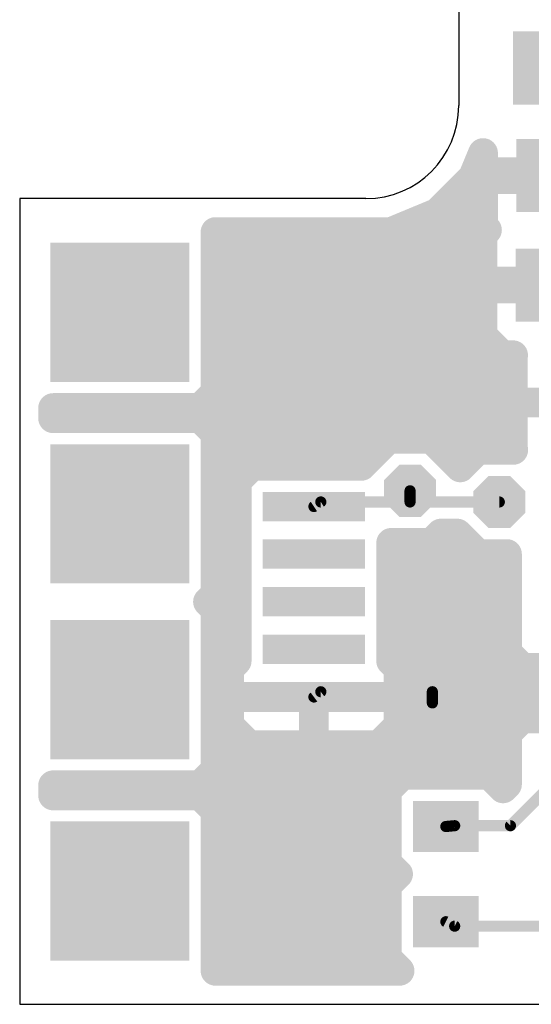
# Model space of a CAD drawing. Extents: x 0 to 48, y 0 to 28.
# Tile 1 of 8: x 0 to 7, y 0 to 13.4. Entities that reach past the tile are written whole.
import ezdxf

# ---------------------------------------------------------------- set-up
doc = ezdxf.new("R2010")
doc.units = 0
for name, color, linetype in [('1', 14, 'CONTINUOUS'), ('18', 94, 'CONTINUOUS'), ('20', 7, 'CONTINUOUS')]:
    doc.layers.add(name, color=color, linetype=linetype)

# ---------------------------------------------------------------- blocks, each defined once
blk = doc.blocks.new('RECT')
blk.add_solid([(-0.5, -0.5), (0.5, -0.5), (-0.5, 0.5), (0.5, 0.5)])
blk = doc.blocks.new('OCTAGONV')
at = {"const_width": 0.5}
blk.add_lwpolyline([(-0.25, -0.1036), (-0.25, 0.1036), (-0.1036, 0.25), (0.1036, 0.25), (0.25, 0.1036), (0.25, -0.1036), (0.1036, -0.25), (-0.1036, -0.25), (-0.25, -0.1036), (-0.25, 0.1036)], dxfattribs=at)

msp = doc.modelspace()

# ---------------------------------------------------------------- linework, layer by layer
at = {"layer": '1'}
for points, const_width in [([(6.1943, 11.2913), (6.331, 11.6214)], 0.4064), ([(6.331, 11.6214), (6.331, 11.3611)], 0.4064), ([(6.2307, 11.3792), (6.331, 11.3792)], 0.4064), ([(6.331, 11.3611), (7.2907, 11.3611)], 0.4064), ([(5.7087, 10.8056), (6.1943, 11.2912)], 0.4064), ([(6.1943, 11.2912), (6.1943, 11.2913)], 0.4064), ([(7.2907, 11.2673), (6.331, 11.2673)], 0.4064), ([(6.331, 11.2673), (6.331, 10.6249)], 0.4064), ([(5.8759, 10.9728), (6.331, 10.9728)], 0.4064), ([(5.0743, 10.5428), (5.7086, 10.8056)], 0.4064), ([(5.7086, 10.8056), (5.7087, 10.8056)], 0.4064), ([(5.1312, 10.5664), (6.3804, 10.5664)], 0.4064), ([(6.385, 10.571), (6.3214, 10.5074)], 0.4064), ([(6.331, 10.6249), (6.385, 10.571)], 0.4064), ([(2.6759, 8.3483), (2.6759, 10.5428)], 0.4064), ([(2.6759, 10.5428), (4.9203, 10.5428)], 0.4064), ([(4.9203, 10.5428), (5.0742, 10.5428)], 0.4064), ([(5.0742, 10.5428), (5.0743, 10.5428)], 0.4064), ([(6.3214, 10.5074), (6.3214, 9.8649)], 0.4064), ([(2.6759, 10.16), (6.3214, 10.16)], 0.4064), ([(2.6759, 9.7536), (6.3214, 9.7536)], 0.4064), ([(6.3214, 9.8649), (7.2811, 9.8649)], 0.4064), ([(7.2811, 9.7711), (6.3214, 9.7711)], 0.4064), ([(6.3214, 9.7711), (6.3214, 9.1287)], 0.4064), ([(2.6759, 9.3472), (6.3214, 9.3472)], 0.4064), ([(6.3214, 9.1287), (6.5892, 8.8609)], 0.4064), ([(2.6759, 8.9408), (6.5093, 8.9408)], 0.4064), ([(6.5892, 8.8609), (6.742, 8.8609)], 0.4064), ([(6.742, 8.8609), (6.7364, 8.8554)], 0.4064), ([(6.7364, 8.8554), (6.7364, 8.2165)], 0.4064), ([(2.6759, 8.5344), (6.7364, 8.5344)], 0.4064), ([(2.4677, 8.1401), (2.6759, 8.3483)], 0.4064), ([(0.4571, 8.0012), (0.4571, 8.1401)], 0.4064), ([(0.4571, 8.1401), (2.4677, 8.1401)], 0.4064), ([(6.7364, 8.2165), (7.5425, 8.2165)], 0.4064), ([(7.5425, 8.2155), (6.7364, 8.2155)], 0.4064), ([(6.7364, 8.2155), (6.7364, 7.5767)], 0.4064), ([(0.4571, 8.128), (6.7364, 8.128)], 0.4064), ([(2.4677, 8.0012), (0.4571, 8.0012)], 0.4064), ([(2.6759, 7.793), (2.4677, 8.0012)], 0.4064), ([(2.6759, 5.5983), (2.6759, 7.793)], 0.4064), ([(2.6759, 7.7216), (6.7364, 7.7216)], 0.4064), ([(5.0394, 7.7215), (4.6692, 7.3512)], 0.4064), ([(5.6285, 7.7215), (5.0394, 7.7215)], 0.4064), ([(6.0198, 7.3302), (5.6285, 7.7215)], 0.4064), ([(6.2586, 7.5691), (6.0198, 7.3302)], 0.4064), ([(6.7441, 7.5691), (6.2586, 7.5691)], 0.4064), ([(6.7364, 7.5767), (6.7441, 7.5691)], 0.4064), ([(3.173, 7.3512), (2.9648, 7.143)], 0.4064), ([(4.6692, 7.3512), (3.173, 7.3512)], 0.4064), ([(2.6759, 7.3152), (3.137, 7.3152)], 0.4064), ([(2.9648, 7.143), (2.9648, 6.4483)], 0.4064), ([(2.6759, 6.9088), (2.9648, 6.9088)], 0.4064), ([(5.334, 7.0104), (5.334, 6.858)], 0.1524), ([(4.1148, 6.858), (4.0204, 6.7957)], 0.1524), ([(5.334, 6.858), (4.1148, 6.858)], 0.1524), ([(5.334, 6.858), (6.5532, 6.858)], 0.1524), ([(2.6759, 6.5024), (2.9648, 6.5024)], 0.4064), ([(2.9648, 6.4483), (2.9648, 5.7983)], 0.4064), ([(5.6285, 6.2992), (5.7554, 6.4262)], 0.4064), ([(5.7554, 6.4262), (5.9793, 6.4262)], 0.4064), ([(5.9793, 6.4262), (6.2586, 6.1468)], 0.4064), ([(5.0759, 5.7983), (5.0759, 6.2992)], 0.4064), ([(5.0759, 6.2992), (5.6285, 6.2992)], 0.4064), ([(6.2586, 6.1468), (6.6583, 6.1468)], 0.4064), ([(6.6583, 6.1468), (6.6583, 4.8013)], 0.4064), ([(2.6759, 6.096), (2.9648, 6.096)], 0.4064), ([(5.0759, 6.096), (6.6583, 6.096)], 0.4064), ([(2.9648, 5.7983), (2.9648, 5.193)], 0.4064), ([(5.0759, 5.193), (5.0759, 5.7983)], 0.4064), ([(2.5732, 5.4957), (2.6759, 5.5983)], 0.4064), ([(2.6759, 5.6896), (2.9648, 5.6896)], 0.4064), ([(5.0759, 5.6896), (6.6583, 5.6896)], 0.4064), ([(2.6759, 5.393), (2.5732, 5.4957)], 0.4064), ([(2.6759, 3.1983), (2.6759, 5.393)], 0.4064), ([(2.6759, 5.2832), (2.9648, 5.2832)], 0.4064), ([(2.9648, 5.193), (2.9648, 4.6866)], 0.4064), ([(5.0759, 5.2832), (6.6583, 5.2832)], 0.4064), ([(5.0759, 4.6866), (5.0759, 5.193)], 0.4064), ([(2.6759, 4.8768), (2.9648, 4.8768)], 0.4064), ([(5.0759, 4.8768), (6.6583, 4.8768)], 0.4064), ([(6.6583, 4.8013), (6.8665, 4.5931)], 0.4064), ([(2.9648, 4.6866), (2.8632, 4.585)], 0.4064), ([(5.1775, 4.585), (5.0759, 4.6866)], 0.4064), ([(2.8632, 4.585), (2.8632, 4.1961)], 0.4064), ([(5.1775, 4.1961), (5.1775, 4.585)], 0.4064), ([(6.8665, 4.5931), (7.7112, 4.5931)], 0.4064), ([(2.6759, 4.4704), (2.8632, 4.4704)], 0.4064), ([(5.1775, 4.4704), (9.8541, 4.4704)], 0.4064), ([(2.8632, 4.1961), (4.0193, 4.1961)], 0.4064), ([(4.0193, 4.1951), (2.8632, 4.1951)], 0.4064), ([(2.8632, 4.1951), (2.8632, 3.8063)], 0.4064), ([(4.0193, 4.1961), (4.0193, 4.1951)], 0.4064), ([(4.0198, 3.5385), (4.0198, 4.1946)], 0.4064), ([(4.0198, 4.1946), (4.0208, 4.1946)], 0.4064), ([(4.0208, 4.1946), (4.0208, 3.5385)], 0.4064), ([(4.0214, 4.1951), (4.0214, 4.1961)], 0.4064), ([(4.0214, 4.1961), (5.1775, 4.1961)], 0.4064), ([(5.1775, 4.1951), (4.0214, 4.1951)], 0.4064), ([(4.1148, 4.2672), (4.0204, 4.1957)], 0.1524), ([(5.6388, 4.2672), (4.1148, 4.2672)], 0.1524), ([(5.1775, 3.8063), (5.1775, 4.1951)], 0.4064), ([(5.6388, 4.2672), (8.382, 4.2672)], 0.1524), ([(5.6388, 4.1148), (5.6388, 4.2672)], 0.1524), ([(2.6759, 4.064), (2.8632, 4.064)], 0.4064), ([(4.0198, 4.064), (4.0208, 4.064)], 0.4064), ([(5.1775, 4.064), (10.2605, 4.064)], 0.4064), ([(6.8665, 3.9042), (6.6583, 3.696)], 0.4064), ([(7.6729, 3.9042), (6.8665, 3.9042)], 0.4064), ([(2.8632, 3.8063), (3.131, 3.5385)], 0.4064), ([(4.9097, 3.5385), (5.1775, 3.8063)], 0.4064), ([(6.6583, 3.696), (6.6583, 3.0017)], 0.4064), ([(2.6759, 3.6576), (3.0119, 3.6576)], 0.4064), ([(4.0198, 3.6576), (4.0208, 3.6576)], 0.4064), ([(5.0288, 3.6576), (6.6583, 3.6576)], 0.4064), ([(3.131, 3.5385), (4.0198, 3.5385)], 0.4064), ([(4.0208, 3.5385), (4.9097, 3.5385)], 0.4064), ([(2.4677, 2.9901), (2.6759, 3.1983)], 0.4064), ([(2.6759, 3.2512), (6.6583, 3.2512)], 0.4064), ([(5.2258, 3.1329), (5.0176, 2.9247)], 0.4064), ([(6.4205, 3.1329), (5.2258, 3.1329)], 0.4064), ([(6.605, 2.9483), (6.4205, 3.1329)], 0.4064), ([(0.4571, 2.8512), (0.4571, 2.9901)], 0.4064), ([(0.4571, 2.9901), (2.4677, 2.9901)], 0.4064), ([(5.0176, 2.9247), (5.0176, 1.93)], 0.4064), ([(6.6583, 3.0017), (6.605, 2.9483)], 0.4064), ([(2.4677, 2.8512), (0.4571, 2.8512)], 0.4064), ([(2.6759, 2.643), (2.4677, 2.8512)], 0.4064), ([(2.4741, 2.8448), (5.0176, 2.8448)], 0.4064), ([(6.7056, 2.4384), (7.1628, 2.8956)], 0.1524), ([(2.6759, 0.4571), (2.6759, 2.643)], 0.4064), ([(2.6759, 2.4384), (5.0176, 2.4384)], 0.4064), ([(5.8232, 2.4274), (5.9436, 2.4384)], 0.1524), ([(5.9436, 2.4384), (6.7056, 2.4384)], 0.1524), ([(2.6759, 2.032), (5.0176, 2.032)], 0.4064), ([(5.0176, 1.93), (5.1703, 1.7773)], 0.4064), ([(5.1703, 1.7773), (5.0176, 1.6247)], 0.4064), ([(2.6759, 1.6256), (5.0186, 1.6256)], 0.4064), ([(5.0176, 1.6247), (5.0176, 0.63)], 0.4064), ([(2.6759, 1.2192), (5.0176, 1.2192)], 0.4064), ([(5.8232, 1.1274), (5.9436, 1.0668)], 0.1524), ([(5.9436, 1.0668), (7.4676, 1.0668)], 0.1524), ([(2.6759, 0.8128), (5.0176, 0.8128)], 0.4064), ([(5.0176, 0.63), (5.1906, 0.4571)], 0.4064), ([(5.1906, 0.4571), (2.6759, 0.4571)], 0.4064)]:
    msp.add_lwpolyline(points, dxfattribs=dict(at, const_width=const_width))
for points, const_width in [([(6.4326, 11.6214, 1), (6.2294, 11.6214)], 0.2032), ([(6.4249, 11.5825, 1), (6.2371, 11.6603)], 0.2032), ([(6.2307, 11.4808, 1), (6.2307, 11.2776)], 0.2032), ([(6.331, 11.4627, 1), (6.331, 11.2595)], 0.2032), ([(6.331, 11.2776, 1), (6.331, 11.4808)], 0.2032), ([(6.2959, 11.2913, 1), (6.0927, 11.2913)], 0.2032), ([(6.1004, 11.3302, 1), (6.2882, 11.2524)], 0.2032), ([(6.2661, 11.2194, 1), (6.1225, 11.363)], 0.2032), ([(6.331, 11.3689, 1), (6.331, 11.1657)], 0.2032), ([(6.4326, 11.2673, 1), (6.2294, 11.2673)], 0.2032), ([(6.2294, 11.3611, 1), (6.4326, 11.3611)], 0.2032), ([(6.0927, 11.2912, 1), (6.2959, 11.2912)], 0.2032), ([(5.8759, 11.0744, 1), (5.8759, 10.8712)], 0.2032), ([(6.331, 10.8712, 1), (6.331, 11.0744)], 0.2032), ([(5.7086, 10.9072, 1), (5.7086, 10.704)], 0.2032), ([(5.6369, 10.8774, 1), (5.7805, 10.7338)], 0.2032), ([(5.7475, 10.7117, 1), (5.6697, 10.8995)], 0.2032), ([(5.7087, 10.704, 1), (5.7087, 10.9072)], 0.2032), ([(5.1312, 10.668, 1), (5.1312, 10.4648)], 0.2032), ([(6.4028, 10.6968, 1), (6.2592, 10.553)], 0.2032), ([(6.4568, 10.4992, 1), (6.3132, 10.6428)], 0.2032), ([(6.3804, 10.4648, 1), (6.3804, 10.668)], 0.2032), ([(2.7775, 10.5428, 1), (2.5743, 10.5428)], 0.2032), ([(2.6759, 10.6444, 1), (2.6759, 10.4412)], 0.2032), ([(4.9203, 10.6444, 1), (4.9203, 10.4412)], 0.2032), ([(4.9203, 10.4412, 1), (4.9203, 10.6444)], 0.2032), ([(5.0742, 10.6444, 1), (5.0742, 10.4412)], 0.2032), ([(5.0354, 10.6367, 1), (5.1132, 10.4489)], 0.2032), ([(5.0742, 10.4412, 1), (5.0742, 10.6444)], 0.2032), ([(5.0743, 10.4412, 1), (5.0743, 10.6444)], 0.2032), ([(6.423, 10.5074, 1), (6.2198, 10.5074)], 0.2032), ([(6.2496, 10.5792, 1), (6.3932, 10.4356)], 0.2032), ([(6.2294, 10.6249, 1), (6.4326, 10.6249)], 0.2032), ([(6.3132, 10.4991, 1), (6.4568, 10.6429)], 0.2032), ([(2.6759, 10.2616, 1), (2.6759, 10.0584)], 0.2032), ([(6.3214, 10.0584, 1), (6.3214, 10.2616)], 0.2032), ([(2.6759, 9.8552, 1), (2.6759, 9.652)], 0.2032), ([(6.3214, 9.9665, 1), (6.3214, 9.7633)], 0.2032), ([(6.3214, 9.8727, 1), (6.3214, 9.6695)], 0.2032), ([(6.423, 9.7711, 1), (6.2198, 9.7711)], 0.2032), ([(6.2198, 9.8649, 1), (6.423, 9.8649)], 0.2032), ([(6.3214, 9.652, 1), (6.3214, 9.8552)], 0.2032), ([(2.6759, 9.4488, 1), (2.6759, 9.2456)], 0.2032), ([(6.3214, 9.2456, 1), (6.3214, 9.4488)], 0.2032), ([(6.3932, 9.2005, 1), (6.2496, 9.0569)], 0.2032), ([(2.6759, 9.0424, 1), (2.6759, 8.8392)], 0.2032), ([(6.2198, 9.1287, 1), (6.423, 9.1287)], 0.2032), ([(6.5093, 8.8392, 1), (6.5093, 9.0424)], 0.2032), ([(6.5892, 8.9625, 1), (6.5892, 8.7593)], 0.2032), ([(6.5174, 8.7891, 1), (6.661, 8.9327)], 0.2032), ([(6.838, 8.8554, 1), (6.6348, 8.8554)], 0.2032), ([(6.6652, 8.9279, 1), (6.8076, 8.7829)], 0.2032), ([(6.8132, 8.7884, 1), (6.6708, 8.9334)], 0.2032), ([(6.742, 8.7593, 1), (6.742, 8.9625)], 0.2032), ([(2.6759, 8.636, 1), (2.6759, 8.4328)], 0.2032), ([(6.7364, 8.4328, 1), (6.7364, 8.636)], 0.2032), ([(2.7477, 8.2765, 1), (2.6041, 8.4201)], 0.2032), ([(0.5587, 8.1401, 1), (0.3555, 8.1401)], 0.2032), ([(0.4571, 8.2417, 1), (0.4571, 8.0385)], 0.2032), ([(2.4677, 8.0385, 1), (2.4677, 8.2417)], 0.2032), ([(2.5743, 8.3483, 1), (2.7775, 8.3483)], 0.2032), ([(6.7364, 8.3181, 1), (6.7364, 8.1149)], 0.2032), ([(6.7364, 8.3171, 1), (6.7364, 8.1139)], 0.2032), ([(6.838, 8.2155, 1), (6.6348, 8.2155)], 0.2032), ([(0.4571, 8.2296, 1), (0.4571, 8.0264)], 0.2032), ([(0.4571, 8.1028, 1), (0.4571, 7.8996)], 0.2032), ([(2.3959, 8.2119, 1), (2.5395, 8.0683)], 0.2032), ([(2.5395, 8.073, 1), (2.3959, 7.9294)], 0.2032), ([(2.4677, 7.8996, 1), (2.4677, 8.1028)], 0.2032), ([(6.6348, 8.2165, 1), (6.838, 8.2165)], 0.2032), ([(6.7364, 8.0264, 1), (6.7364, 8.2296)], 0.2032), ([(0.3555, 8.0012, 1), (0.5587, 8.0012)], 0.2032), ([(2.7775, 7.793, 1), (2.5743, 7.793)], 0.2032), ([(2.6041, 7.7212, 1), (2.7477, 7.8648)], 0.2032), ([(2.6759, 7.8232, 1), (2.6759, 7.62)], 0.2032), ([(5.0394, 7.8231, 1), (5.0394, 7.6199)], 0.2032), ([(5.1113, 7.6497, 1), (4.9675, 7.7933)], 0.2032), ([(5.7003, 7.7933, 1), (5.5567, 7.6497)], 0.2032), ([(5.6285, 7.6199, 1), (5.6285, 7.8231)], 0.2032), ([(6.7364, 7.62, 1), (6.7364, 7.8232)], 0.2032), ([(6.2586, 7.6707, 1), (6.2586, 7.4675)], 0.2032), ([(6.3305, 7.4973, 1), (6.1867, 7.6409)], 0.2032), ([(6.8078, 7.649, 1), (6.665, 7.5044)], 0.2032), ([(6.6348, 7.5767, 1), (6.838, 7.5767)], 0.2032), ([(6.6727, 7.4968, 1), (6.8155, 7.6414)], 0.2032), ([(6.7441, 7.4675, 1), (6.7441, 7.6707)], 0.2032), ([(3.173, 7.4528, 1), (3.173, 7.2496)], 0.2032), ([(3.2448, 7.2794, 1), (3.1012, 7.423)], 0.2032), ([(4.6692, 7.2496, 1), (4.6692, 7.4528)], 0.2032), ([(2.6759, 7.4168, 1), (2.6759, 7.2136)], 0.2032), ([(3.137, 7.2136, 1), (3.137, 7.4168)], 0.2032), ([(4.5973, 7.423, 1), (4.7411, 7.2794)], 0.2032), ([(5.9479, 7.402, 1), (6.0917, 7.2584)], 0.2032), ([(5.948, 7.2584, 1), (6.0916, 7.402)], 0.2032), ([(3.0664, 7.143, 1), (2.8632, 7.143)], 0.2032), ([(2.893, 7.2148, 1), (3.0366, 7.0712)], 0.2032), ([(2.6759, 7.0104, 1), (2.6759, 6.8072)], 0.2032), ([(2.9648, 6.8072, 1), (2.9648, 7.0104)], 0.2032), ([(5.3721, 7.0104, 1), (5.2959, 7.0104)], 0.0762), ([(3.9994, 6.8275, 1), (4.0414, 6.7639)], 0.0762), ([(4.1148, 6.8961, 1), (4.1148, 6.8199)], 0.0762), ([(4.1358, 6.8262, 1), (4.0938, 6.8898)], 0.0762), ([(5.334, 6.8961, 1), (5.334, 6.8199)], 0.0762), ([(5.2959, 6.858, 1), (5.3721, 6.858)], 0.0762), ([(5.334, 6.8199, 1), (5.334, 6.8961)], 0.0762), ([(6.5532, 6.8199, 1), (6.5532, 6.8961)], 0.0762), ([(2.6759, 6.604, 1), (2.6759, 6.4008)], 0.2032), ([(3.0664, 6.4483, 1), (2.8632, 6.4483)], 0.2032), ([(2.9648, 6.4008, 1), (2.9648, 6.604)], 0.2032), ([(5.7554, 6.5278, 1), (5.7554, 6.3246)], 0.2032), ([(5.8273, 6.3544, 1), (5.6835, 6.498)], 0.2032), ([(6.0512, 6.498, 1), (5.9074, 6.3544)], 0.2032), ([(5.9793, 6.3246, 1), (5.9793, 6.5278)], 0.2032), ([(2.8632, 6.4483, 1), (3.0664, 6.4483)], 0.2032), ([(5.1775, 6.2992, 1), (4.9743, 6.2992)], 0.2032), ([(5.0759, 6.4008, 1), (5.0759, 6.1976)], 0.2032), ([(5.5566, 6.371, 1), (5.7004, 6.2274)], 0.2032), ([(5.6285, 6.1976, 1), (5.6285, 6.4008)], 0.2032), ([(6.2586, 6.2484, 1), (6.2586, 6.0452)], 0.2032), ([(6.1867, 6.075, 1), (6.3305, 6.2186)], 0.2032), ([(6.7599, 6.1468, 1), (6.5567, 6.1468)], 0.2032), ([(6.6583, 6.0452, 1), (6.6583, 6.2484)], 0.2032), ([(2.6759, 6.1976, 1), (2.6759, 5.9944)], 0.2032), ([(2.9648, 5.9944, 1), (2.9648, 6.1976)], 0.2032), ([(5.0759, 6.1976, 1), (5.0759, 5.9944)], 0.2032), ([(6.6583, 5.9944, 1), (6.6583, 6.1976)], 0.2032), ([(3.0664, 5.7983, 1), (2.8632, 5.7983)], 0.2032), ([(5.1775, 5.7983, 1), (4.9743, 5.7983)], 0.2032), ([(2.6759, 5.7912, 1), (2.6759, 5.588)], 0.2032), ([(2.7477, 5.5264, 1), (2.6041, 5.6702)], 0.2032), ([(2.8632, 5.7983, 1), (3.0664, 5.7983)], 0.2032), ([(2.9648, 5.588, 1), (2.9648, 5.7912)], 0.2032), ([(4.9743, 5.7983, 1), (5.1775, 5.7983)], 0.2032), ([(5.0759, 5.7912, 1), (5.0759, 5.588)], 0.2032), ([(6.6583, 5.588, 1), (6.6583, 5.7912)], 0.2032), ([(2.5014, 5.5676, 1), (2.645, 5.4238)], 0.2032), ([(2.645, 5.5675, 1), (2.5014, 5.4239)], 0.2032), ([(2.5743, 5.5983, 1), (2.7775, 5.5983)], 0.2032), ([(2.7775, 5.393, 1), (2.5743, 5.393)], 0.2032), ([(2.6041, 5.3212, 1), (2.7477, 5.4648)], 0.2032), ([(2.6759, 5.3848, 1), (2.6759, 5.1816)], 0.2032), ([(3.0664, 5.193, 1), (2.8632, 5.193)], 0.2032), ([(2.9648, 5.1816, 1), (2.9648, 5.3848)], 0.2032), ([(5.0759, 5.3848, 1), (5.0759, 5.1816)], 0.2032), ([(5.1775, 5.193, 1), (4.9743, 5.193)], 0.2032), ([(6.6583, 5.1816, 1), (6.6583, 5.3848)], 0.2032), ([(2.8632, 5.193, 1), (3.0664, 5.193)], 0.2032), ([(4.9743, 5.193, 1), (5.1775, 5.193)], 0.2032), ([(2.6759, 4.9784, 1), (2.6759, 4.7752)], 0.2032), ([(2.9648, 4.7752, 1), (2.9648, 4.9784)], 0.2032), ([(5.0759, 4.9784, 1), (5.0759, 4.7752)], 0.2032), ([(6.7301, 4.8731, 1), (6.5865, 4.7295)], 0.2032), ([(6.6583, 4.7752, 1), (6.6583, 4.9784)], 0.2032), ([(3.0366, 4.6148, 1), (2.893, 4.7584)], 0.2032), ([(5.1477, 4.7584, 1), (5.0041, 4.6148)], 0.2032), ([(6.5567, 4.8013, 1), (6.7599, 4.8013)], 0.2032), ([(2.9648, 4.585, 1), (2.7616, 4.585)], 0.2032), ([(2.7914, 4.6568, 1), (2.935, 4.5132)], 0.2032), ([(2.8632, 4.6866, 1), (3.0664, 4.6866)], 0.2032), ([(4.9743, 4.6866, 1), (5.1775, 4.6866)], 0.2032), ([(5.2791, 4.585, 1), (5.0759, 4.585)], 0.2032), ([(5.1057, 4.5132, 1), (5.2493, 4.6568)], 0.2032), ([(6.8665, 4.6947, 1), (6.8665, 4.4915)], 0.2032), ([(6.7947, 4.5213, 1), (6.9383, 4.6649)], 0.2032), ([(2.6759, 4.572, 1), (2.6759, 4.3688)], 0.2032), ([(2.8632, 4.3688, 1), (2.8632, 4.572)], 0.2032), ([(5.1775, 4.572, 1), (5.1775, 4.3688)], 0.2032), ([(2.8632, 4.2977, 1), (2.8632, 4.0945)], 0.2032), ([(2.8632, 4.2967, 1), (2.8632, 4.0935)], 0.2032), ([(2.9648, 4.1951, 1), (2.7616, 4.1951)], 0.2032), ([(4.1209, 4.1961, 1), (3.9177, 4.1961)], 0.2032), ([(4.1214, 4.1946, 1), (3.9182, 4.1946)], 0.2032), ([(4.0198, 4.2962, 1), (4.0198, 4.093)], 0.2032), ([(4.1224, 4.1946, 1), (3.9192, 4.1946)], 0.2032), ([(4.123, 4.1961, 1), (3.9198, 4.1961)], 0.2032), ([(4.0214, 4.2977, 1), (4.0214, 4.0945)], 0.2032), ([(4.0214, 4.2967, 1), (4.0214, 4.0935)], 0.2032), ([(4.0193, 4.0945, 1), (4.0193, 4.2977)], 0.2032), ([(4.0193, 4.0935, 1), (4.0193, 4.2967)], 0.2032), ([(4.0208, 4.093, 1), (4.0208, 4.2962)], 0.2032), ([(4.1148, 4.3053, 1), (4.1148, 4.2291)], 0.0762), ([(4.1378, 4.2368, 1), (4.0918, 4.2976)], 0.0762), ([(5.2791, 4.1951, 1), (5.0759, 4.1951)], 0.2032), ([(5.1775, 4.0945, 1), (5.1775, 4.2977)], 0.2032), ([(5.1775, 4.0935, 1), (5.1775, 4.2967)], 0.2032), ([(5.6388, 4.3053, 1), (5.6388, 4.2291)], 0.0762), ([(5.6769, 4.2672, 1), (5.6007, 4.2672)], 0.0762), ([(5.6388, 4.2291, 1), (5.6388, 4.3053)], 0.0762), ([(2.6759, 4.1656, 1), (2.6759, 3.9624)], 0.2032), ([(2.7616, 4.1961, 1), (2.9648, 4.1961)], 0.2032), ([(2.8632, 3.9624, 1), (2.8632, 4.1656)], 0.2032), ([(3.9177, 4.1951, 1), (4.1209, 4.1951)], 0.2032), ([(4.0198, 4.1656, 1), (4.0198, 3.9624)], 0.2032), ([(3.9198, 4.1951, 1), (4.123, 4.1951)], 0.2032), ([(4.0208, 3.9624, 1), (4.0208, 4.1656)], 0.2032), ([(3.9974, 4.2261, 1), (4.0434, 4.1653)], 0.0762), ([(5.0759, 4.1961, 1), (5.2791, 4.1961)], 0.2032), ([(5.1775, 4.1656, 1), (5.1775, 3.9624)], 0.2032), ([(5.6007, 4.1148, 1), (5.6769, 4.1148)], 0.0762), ([(6.8665, 4.0058, 1), (6.8665, 3.8026)], 0.2032), ([(6.9383, 3.8324, 1), (6.7947, 3.976)], 0.2032), ([(2.7616, 3.8063, 1), (2.9648, 3.8063)], 0.2032), ([(2.935, 3.8781, 1), (2.7914, 3.7345)], 0.2032), ([(5.0759, 3.8063, 1), (5.2791, 3.8063)], 0.2032), ([(5.2493, 3.7345, 1), (5.1057, 3.8781)], 0.2032), ([(6.7599, 3.696, 1), (6.5567, 3.696)], 0.2032), ([(2.6759, 3.7592, 1), (2.6759, 3.556)], 0.2032), ([(3.0119, 3.556, 1), (3.0119, 3.7592)], 0.2032), ([(4.0198, 3.7592, 1), (4.0198, 3.556)], 0.2032), ([(4.0208, 3.556, 1), (4.0208, 3.7592)], 0.2032), ([(5.0288, 3.7592, 1), (5.0288, 3.556)], 0.2032), ([(6.5865, 3.7678, 1), (6.7301, 3.6242)], 0.2032), ([(6.6583, 3.556, 1), (6.6583, 3.7592)], 0.2032), ([(3.131, 3.6401, 1), (3.131, 3.4369)], 0.2032), ([(3.0592, 3.4667, 1), (3.2028, 3.6103)], 0.2032), ([(3.9182, 3.5385, 1), (4.1214, 3.5385)], 0.2032), ([(4.0208, 3.6401, 1), (4.0208, 3.4369)], 0.2032), ([(3.9192, 3.5385, 1), (4.1224, 3.5385)], 0.2032), ([(4.0198, 3.4369, 1), (4.0198, 3.6401)], 0.2032), ([(4.8379, 3.6103, 1), (4.9815, 3.4667)], 0.2032), ([(4.9097, 3.4369, 1), (4.9097, 3.6401)], 0.2032), ([(2.6759, 3.3528, 1), (2.6759, 3.1496)], 0.2032), ([(2.7477, 3.1265, 1), (2.6041, 3.2701)], 0.2032), ([(6.6583, 3.1496, 1), (6.6583, 3.3528)], 0.2032), ([(2.5743, 3.1983, 1), (2.7775, 3.1983)], 0.2032), ([(5.2258, 3.2345, 1), (5.2258, 3.0313)], 0.2032), ([(5.2976, 3.0611, 1), (5.154, 3.2047)], 0.2032), ([(6.4924, 3.2047, 1), (6.3486, 3.0611)], 0.2032), ([(6.4205, 3.0313, 1), (6.4205, 3.2345)], 0.2032), ([(0.5587, 2.9901, 1), (0.3555, 2.9901)], 0.2032), ([(0.4571, 3.0917, 1), (0.4571, 2.8885)], 0.2032), ([(2.3959, 3.0619, 1), (2.5395, 2.9183)], 0.2032), ([(2.4677, 2.8885, 1), (2.4677, 3.0917)], 0.2032), ([(5.1192, 2.9247, 1), (4.916, 2.9247)], 0.2032), ([(4.9458, 2.9965, 1), (5.0894, 2.8529)], 0.2032), ([(6.5331, 3.0201, 1), (6.6769, 2.8765)], 0.2032), ([(6.5331, 2.8765, 1), (6.6769, 3.0201)], 0.2032), ([(6.5567, 3.0017, 1), (6.7599, 3.0017)], 0.2032), ([(6.7302, 2.9299, 1), (6.5864, 3.0735)], 0.2032), ([(0.4571, 2.9528, 1), (0.4571, 2.7496)], 0.2032), ([(2.5395, 2.923, 1), (2.3959, 2.7794)], 0.2032), ([(2.4741, 2.9464, 1), (2.4741, 2.7432)], 0.2032), ([(2.4677, 2.7496, 1), (2.4677, 2.9528)], 0.2032), ([(5.0176, 2.7432, 1), (5.0176, 2.9464)], 0.2032), ([(0.3555, 2.8512, 1), (0.5587, 2.8512)], 0.2032), ([(2.7775, 2.643, 1), (2.5743, 2.643)], 0.2032), ([(2.6041, 2.5712, 1), (2.7477, 2.7148)], 0.2032), ([(2.6759, 2.54, 1), (2.6759, 2.3368)], 0.2032), ([(5.0176, 2.3368, 1), (5.0176, 2.54)], 0.2032), ([(5.8197, 2.4653, 1), (5.8267, 2.3895)], 0.0762), ([(5.9436, 2.4765, 1), (5.9436, 2.4003)], 0.0762), ([(5.9471, 2.4005, 1), (5.9401, 2.4763)], 0.0762), ([(6.6787, 2.4653, 1), (6.7325, 2.4115)], 0.0762), ([(6.7056, 2.4003, 1), (6.7056, 2.4765)], 0.0762), ([(2.6759, 2.1336, 1), (2.6759, 1.9304)], 0.2032), ([(5.0176, 1.9304, 1), (5.0176, 2.1336)], 0.2032), ([(4.916, 1.93, 1), (5.1192, 1.93)], 0.2032), ([(5.0894, 2.0018, 1), (4.9458, 1.8582)], 0.2032), ([(5.2421, 1.7054, 1), (5.0985, 1.8492)], 0.2032), ([(5.0985, 1.7055, 1), (5.2421, 1.8491)], 0.2032), ([(2.6759, 1.7272, 1), (2.6759, 1.524)], 0.2032), ([(5.1192, 1.6247, 1), (4.916, 1.6247)], 0.2032), ([(4.9458, 1.6966, 1), (5.0894, 1.5528)], 0.2032), ([(5.0186, 1.524, 1), (5.0186, 1.7272)], 0.2032), ([(2.6759, 1.3208, 1), (2.6759, 1.1176)], 0.2032), ([(5.0176, 1.1176, 1), (5.0176, 1.3208)], 0.2032), ([(5.8403, 1.1614, 1), (5.8061, 1.0934)], 0.0762), ([(5.9436, 1.1049, 1), (5.9436, 1.0287)], 0.0762), ([(5.9265, 1.0328, 1), (5.9607, 1.1008)], 0.0762), ([(2.6759, 0.9144, 1), (2.6759, 0.7112)], 0.2032), ([(5.0176, 0.7112, 1), (5.0176, 0.9144)], 0.2032), ([(5.0894, 0.7019, 1), (4.9458, 0.5581)], 0.2032), ([(4.916, 0.63, 1), (5.1192, 0.63)], 0.2032), ([(2.6759, 0.5587, 1), (2.6759, 0.3555)], 0.2032), ([(2.5743, 0.4571, 1), (2.7775, 0.4571)], 0.2032), ([(5.1188, 0.3852, 1), (5.2624, 0.529)], 0.2032), ([(5.1906, 0.3555, 1), (5.1906, 0.5587)], 0.2032)]:
    msp.add_lwpolyline(points, format="xyb", dxfattribs=dict(at, const_width=const_width))
at = {"layer": '20'}
for p, q in [((6, 15.4257), (6, 12.269)), ((4.731, 11), (0, 11)), ((0, 11), (0, 0)), ((0, 0), (48, 0))]:
    msp.add_line(p, q, dxfattribs=at)
msp.add_arc((4.731, 12.269), 1.269, 270, 0, dxfattribs=at)

# ---------------------------------------------------------------- block references
at = {"layer": '1', "xscale": 1.1}
for p in [(7.2892, 12.7837), (7.3286, 9.8181)]:
    msp.add_blockref('RECT', p, dxfattribs=at)
at = {"layer": '1', "xscale": 1.1, "rotation": 180}
msp.add_blockref('RECT', (7.3382, 11.3143), dxfattribs=at)
at = {"layer": '1'}
for p, xscale, yscale, rotation in [((1.3704, 9.4457), 1.9, 1.9, 270), ((1.3704, 6.6957), 1.9, 1.9, 270), ((4.0204, 6.7957), 0.4, 1.4, 270), ((4.0204, 6.1457), 0.4, 1.4, 270), ((4.0204, 5.4957), 0.4, 1.4, 270), ((1.3704, 4.2957), 1.9, 1.9, 270), ((4.0204, 4.8457), 0.4, 1.4, 270), ((4.0204, 4.1957), 0.4, 1.4, 270), ((5.8232, 2.4274), 0.7, 0.9, 90), ((1.3704, 1.5457), 1.9, 1.9, 270), ((5.8232, 1.1274), 0.7, 0.9, 90)]:
    msp.add_blockref('RECT', p, dxfattribs=dict(at, xscale=xscale, yscale=yscale, rotation=rotation))
at = {"layer": '18', "xscale": 0.7112, "yscale": 0.7112}
for p in [(5.334, 7.0104), (6.5532, 6.858), (5.6388, 4.1148)]:
    msp.add_blockref('OCTAGONV', p, dxfattribs=at)

doc.saveas('drawing.dxf')
